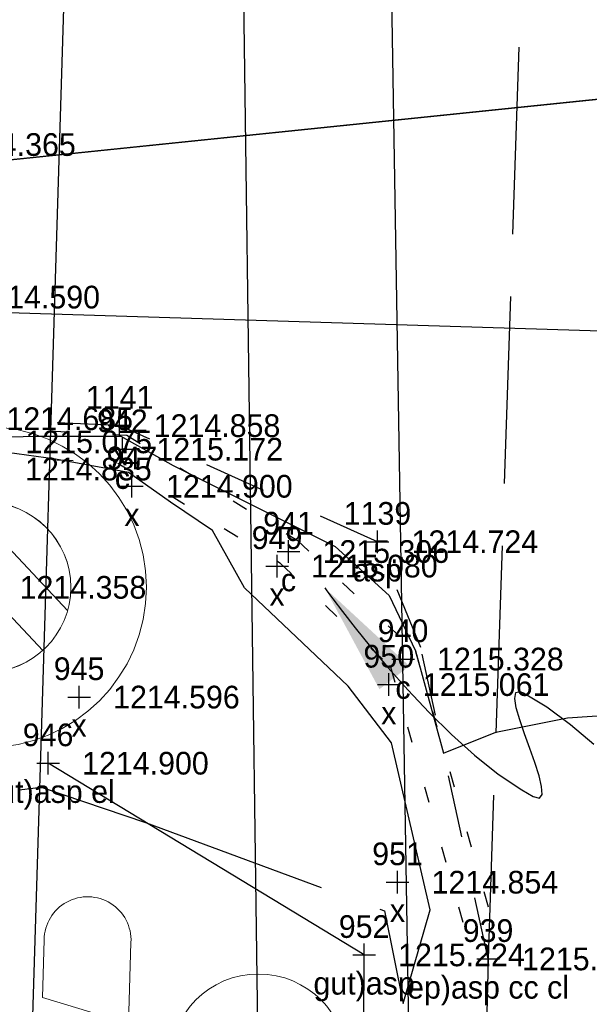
# Model space of a CAD drawing. Extents: x 2383805 to 2387584, y 226460 to 239380.
# Tile 17 of 53: x 2386875 to 2386885, y 227290 to 227307. Entities that reach past the tile are written whole.
import ezdxf
from ezdxf.enums import TextEntityAlignment as Align

# ---------------------------------------------------------------- set-up
doc = ezdxf.new("R2010")
doc.units = 0
doc.header["$LTSCALE"] = 20
doc.header["$MEASUREMENT"] = 0
doc.header["$PDSIZE"] = 2
for name, pattern in [('OhDOT_USTN1', [0.055, 0.014, -0.041]), ('OhDOT_USTN2', [0.11, 0.069, -0.041]), ('OhDOT_USTN3', [0.22, 0.165, -0.055]), ('OhDOT_USTN5', [0.11, 0.055, -0.055]), ('REDO_Drainage01', [1.6, 0.85, -0.75]), ('sanex', [0]), ('teleex', [0])]:
    doc.linetypes.add(name, pattern=pattern)
for name, color, linetype in [('0_Match_Line_Mask', 9, 'Continuous'), ('CM_X_Curb_Gutter', 254, 'Continuous'), ('DR_X_Cells', 151, 'OhDOT_USTN2'), ('DV_X_Property_Line', 7, 'Continuous'), ('PV_X_Curb', 120, 'OhDOT_USTN1'), ('PV_X_Driveway', 7, 'OhDOT_USTN5'), ('PV_X_EOP', 7, 'OhDOT_USTN3'), ('PV_X_Text', 7, 'Continuous'), ('RD_X_Wall', 120, 'OhDOT_USTN1'), ('RW_X_PARCEL', 6, 'Continuous'), ('SV_X_Shot_Marker', 2, 'Continuous'), ('SV_X_Text_Description', 7, 'Continuous'), ('SV_X_Text_Elevation', 7, 'Continuous'), ('SV_X_Text_Name', 7, 'Continuous'), ('UT_X_Electric_Cells', 1, 'Continuous'), ('UT_X_Sanitary_Line', 3, 'sanex'), ('UT_X_Telecom', 30, 'teleex')]:
    doc.layers.add(name, color=color, linetype=linetype)
doc.layers.add('DT_X_Contour_Major', color=132, linetype='OhDOT_USTN3', transparency=0.5)
doc.styles.add('PTXT', font='TXT')

# ---------------------------------------------------------------- blocks, each defined once
blk = doc.blocks.new('SPT9')
at = {"color": 0, "linetype": 'Continuous'}
for p, q in [((0, -0.5), (0, 0.5)), ((-0.5, 0), (0.5, 0))]:
    blk.add_line(p, q, dxfattribs=at)
blk = doc.blocks.new('CB7-X')
at = {"layer": 'Defpoints', "color": 20, "linetype": 'REDO_Drainage01', "lineweight": 0}
blk.add_circle((0, -0.001), 0.75, dxfattribs=at)
at = {"layer": 'DR_X_Cells', "color": 151, "linetype": 'Continuous', "lineweight": 0}
for p, q in [((-0.7342, -0.1487), (0.1488, 0.7343)), ((-0.54, -0.5204), (0.5204, 0.5401)), ((-0.1821, -0.7283), (0.7284, 0.1822))]:
    blk.add_line(p, q, dxfattribs=at)
at = {"layer": 'DR_X_Cells', "color": 151, "linetype": 'REDO_Drainage01', "lineweight": 0}
blk.add_circle((0.0011, -0.001), 1.4156, dxfattribs=at)
at = {"layer": 'DR_X_Cells', "color": 151, "linetype": 'Continuous', "lineweight": 0}
blk.add_circle((0.0011, -0.001), 0.75, dxfattribs=at)
blk = doc.blocks.new('PP')
at = {"layer": 'UT_X_Electric_Cells', "color": 1, "linetype": 'Continuous', "lineweight": 0}
for p, q in [((0.04283, 0.16), (-0.0375, -0.14)), ((0.04283, 0.16), (0.08533, 0.16)), ((0.02575, 0.09625), (0.08533, 0.09625))]:
    blk.add_line(p, q, dxfattribs=at)
blk.add_circle((0, 0), 0.065, dxfattribs=at)
at = {"layer": 'UT_X_Electric_Cells', "color": 1, "linetype": 'Continuous', "lineweight": 0, "extrusion": (0, 0, -1)}
blk.add_arc((-0.08596, 0.12812), 0.03188, 88.8767, 271.1233, dxfattribs=at)

msp = doc.modelspace()

# ---------------------------------------------------------------- linework, layer by layer
at = {"layer": '0_Match_Line_Mask'}
msp.add_line((2386801.066, 227304.377), (2386985.49, 227298.689), dxfattribs=at)
at = {"layer": 'CM_X_Curb_Gutter'}
msp.add_lwpolyline([(2386873.467, 227069.839), (2386874.732, 227116.967), (2386877.206, 227173.316), (2386879.19, 227227.928), (2386880.574, 227282.54), (2386880.596, 227290.789), (2386875.028, 227294.169)], dxfattribs=at)
at = {"layer": 'DT_X_Contour_Major', "elevation": 1215}
for points in [[(2386873.966, 227299.914), (2386874.811, 227299.934), (2386876.31, 227299.933), (2386877.232, 227299.417), (2386880.088, 227297.992), (2386881.038, 227297.128), (2386881.504, 227296.148), (2386881.997, 227294.344), (2386882.916, 227294.718), (2386884.18, 227294.968), (2386894.603, 227295.672)], [(2386874.512, 227293.7), (2386874.62, 227293.712), (2386874.7, 227293.721), (2386874.761, 227293.728), (2386874.808, 227293.733), (2386874.847, 227293.736), (2386874.878, 227293.739), (2386874.904, 227293.741), (2386874.926, 227293.743), (2386876.746, 227293.126), (2386880.953, 227291.565), (2386881.285, 227289.934), (2386881.758, 227291.586), (2386881.076, 227294.528), (2386880.315, 227295.526), (2386878.486, 227297.264), (2386877.926, 227298.271), (2386877.186, 227298.769), (2386876.444, 227299.293), (2386875.156, 227299.528), (2386874.028, 227299.686)]]:
    msp.add_lwpolyline(points, dxfattribs=at)
at = {"layer": 'DV_X_Property_Line', "elevation": 1233.034}
msp.add_lwpolyline([(2386832.108, 226803.674), (2386818.933, 226860.158), (2386790.417, 227041.648), (2386739.872, 227036.534), (2386730.214, 227146.878), (2386716.512, 227288.537), (2386715.788, 227296.022), (2386867.055, 227310.834), (2386896.91, 227313.758), (2386896.728, 227307.116), (2386716.512, 227288.537)], dxfattribs=at)
msp.add_lwpolyline([(2386832.117, 226803.678, -0.218949), (2386755.576, 226868.776), (2386739.898, 227036.545), (2386730.248, 227146.894), (2386716.557, 227288.554), (2386896.774, 227307.119), (2386889.773, 227052.545), (2386879.514, 227051.421), (2386880.741, 227028.624), (2386882.378, 226970.337), (2386857.852, 226967.249), (2386847.07, 226887.979), (2386831.976, 226843.384), (2386824.362, 226836.902), (2386832.11, 226803.673)], format="xyb", dxfattribs=at)
at = {"layer": 'PV_X_Curb'}
for points in [[(2386869.961, 227297.73), (2386873.969, 227300.089), (2386876.414, 227299.952), (2386879.417, 227298.101), (2386881.504, 227296.139), (2386882.808, 227291.538)], [(2386870.215, 227297.299), (2386874.092, 227299.582), (2386876.259, 227299.46), (2386879.112, 227297.702), (2386881.061, 227295.87), (2386882.54, 227290.65)]]:
    msp.add_lwpolyline(points, dxfattribs=at)
at = {"layer": 'PV_X_Driveway'}
msp.add_lwpolyline([(2386882.78, 227290.718), (2386881.595, 227296.207), (2386880.832, 227298.074), (2386876.289, 227300.121), (2386873.694, 227300.243), (2386872.685, 227305.078), (2386866.308, 227306.151)], dxfattribs=at)
at = {"layer": 'PV_X_EOP'}
msp.add_lwpolyline([(2386888.37, 227570.541), (2386887.63, 227538.535), (2386887.451, 227522.443), (2386887.605, 227497.741), (2386887.788, 227468.419), (2386887.076, 227445.771), (2386886.08, 227407.106), (2386885.18, 227366.003), (2386883.771, 227319.989), (2386882.78, 227290.718), (2386882.587, 227282.41), (2386880.635, 227227.97), (2386878.681, 227173.185), (2386877.006, 227116.916), (2386875.567, 227069.812), (2386875.357, 227047.565), (2386875.161, 227018.241), (2386873.678, 226992.019), (2386871.274, 226992.157)], dxfattribs=at)
at = {"layer": 'PV_X_Text'}
msp.add_lwpolyline([(2386879.905, 227297.259), (2386879.942, 227297.208), (2386880.047, 227297.065), (2386880.215, 227296.843), (2386880.437, 227296.558), (2386880.708, 227296.223), (2386881.02, 227295.853), (2386881.366, 227295.463), (2386881.74, 227295.065), (2386882.134, 227294.676), (2386882.542, 227294.308), (2386882.957, 227293.978), (2386883.373, 227293.697), (2386883.578, 227293.581), (2386883.686, 227293.555), (2386883.731, 227293.619), (2386883.724, 227293.756), (2386883.678, 227293.948), (2386883.604, 227294.179), (2386883.515, 227294.431), (2386883.423, 227294.688), (2386883.34, 227294.932), (2386883.278, 227295.145), (2386883.25, 227295.312), (2386883.267, 227295.415), (2386883.342, 227295.436), (2386883.405, 227295.411), (2386883.818, 227295.161), (2386884.234, 227294.854), (2386884.646, 227294.503)], dxfattribs=at)
msp.add_solid([(2386881.394, 227295.882), (2386880.867, 227295.474), (2386879.905, 227297.259)], dxfattribs=at)
at = {"layer": 'RD_X_Wall'}
msp.add_lwpolyline([(2386875.381, 227282.009, 0.056066), (2386874.709, 227286.743, 0.284206), (2386861.285, 227300.7, 0.284206)], format="xyb", dxfattribs=at)
at = {"layer": 'RW_X_PARCEL'}
msp.add_line((2386864.935, 226968.141), (2386887.92, 227720.392), dxfattribs=at)
at = {"layer": 'SV_X_Shot_Marker'}
for p in [(2386876.289, 227300.121, 1214.858), (2386876.337, 227299.706, 1215.172), (2386876.506, 227299.052, 1214.9), (2386880.832, 227298.074, 1214.724), (2386879.264, 227297.901, 1215.306), (2386879.062, 227297.645, 1215.08), (2386881.282, 227296.005, 1215.328), (2386881.031, 227295.555, 1215.061), (2386875.574, 227295.335, 1214.596), (2386875.028, 227294.169, 1214.9), (2386881.185, 227292.071, 1214.854), (2386880.596, 227290.789, 1215.224), (2386882.78, 227290.718, 1215.261)]:
    msp.add_point(p, dxfattribs=at)
at = {"layer": 'UT_X_Sanitary_Line'}
msp.add_lwpolyline([(2386832.366, 227243.573), (2386881.962, 227254.98), (2386872.769, 227807.033), (2386885.254, 227972.022), (2386896.532, 228189.895), (2386900.561, 228320.218)], dxfattribs=at)
at = {"layer": 'UT_X_Telecom'}
msp.add_lwpolyline([(2386849.832, 226731.319), (2386857.369, 226898.004), (2386871.681, 227073.038), (2386878.734, 227288.892), (2386876.606, 227443.501), (2386877.394, 227586.692)], dxfattribs=at)

# ---------------------------------------------------------------- block references
at = {"layer": 'DR_X_Cells', "xscale": 2, "yscale": 2, "zscale": 2, "rotation": 88.23333334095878}
msp.add_blockref('CB7-X', (2386873.927, 227297.27, 1214.358), dxfattribs=at)
at = {"layer": 'SV_X_Shot_Marker', "xscale": 0.4, "yscale": 0.4, "zscale": 0.4}
for p in [(2386876.289, 227300.121, 1214.858), (2386876.337, 227299.706, 1215.172), (2386876.506, 227299.052, 1214.9), (2386880.832, 227298.074, 1214.724), (2386879.264, 227297.901, 1215.306), (2386879.062, 227297.645, 1215.08), (2386881.282, 227296.005, 1215.328), (2386881.031, 227295.555, 1215.061), (2386875.574, 227295.335, 1214.596), (2386875.028, 227294.169, 1214.9), (2386881.185, 227292.071, 1214.854), (2386880.596, 227290.789, 1215.224), (2386882.78, 227290.718, 1215.261)]:
    msp.add_blockref('SPT9', p, dxfattribs=at)
at = {"layer": 'UT_X_Electric_Cells', "xscale": 24, "yscale": 24, "zscale": 24, "rotation": 88.23333334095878}
msp.add_blockref('PP', (2386878.734, 227288.892, 1205.184), dxfattribs=at)

# ---------------------------------------------------------------- texts
at = {"layer": 'SV_X_Text_Description', "style": 'PTXT'}
for s, p in [('x', (2386876.289, 227299.421, 1214.858)), ('c', (2386876.337, 227299.006, 1215.172)), ('x', (2386876.506, 227298.352, 1214.9)), ('asp', (2386880.832, 227297.374, 1214.724)), ('c', (2386879.264, 227297.201, 1215.306)), ('x', (2386879.062, 227296.945, 1215.08)), ('c', (2386881.282, 227295.305, 1215.328)), ('x', (2386881.031, 227294.855, 1215.061)), ('x', (2386875.574, 227294.635, 1214.596)), ('gut)asp el', (2386875.028, 227293.469, 1214.9)), ('x', (2386881.185, 227291.371, 1214.854)), ('gut)asp', (2386880.596, 227290.089, 1215.224)), ('ep)asp cc cl', (2386882.78, 227290.018, 1215.261))]:
    msp.add_text(s, height=0.4, dxfattribs=at).set_placement(p, align=Align.CENTER)
at = {"layer": 'SV_X_Text_Elevation', "style": 'PTXT'}
for s, p in [('1214.365', (2386873.285, 227304.878, 1214.365)), ('1214.590', (2386873.712, 227302.188, 1214.59)), ('1214.685', (2386874.294, 227300.043, 1214.685)), ('1214.858', (2386876.889, 227299.921, 1214.858)), ('1215.075', (2386874.63, 227299.635, 1215.075)), ('1215.172', (2386876.937, 227299.506, 1215.172)), ('1214.835', (2386874.623, 227299.156, 1214.835)), ('1214.900', (2386877.106, 227298.852, 1214.9)), ('1214.724', (2386881.432, 227297.874, 1214.724)), ('1215.306', (2386879.864, 227297.701, 1215.306)), ('1215.080', (2386879.662, 227297.445, 1215.08)), ('1214.358', (2386874.527, 227297.07, 1214.358)), ('1215.328', (2386881.882, 227295.805, 1215.328)), ('1215.061', (2386881.631, 227295.355, 1215.061)), ('1214.596', (2386876.174, 227295.135, 1214.596)), ('1214.900', (2386875.628, 227293.969, 1214.9)), ('1214.854', (2386881.785, 227291.871, 1214.854)), ('1215.224', (2386881.196, 227290.589, 1215.224)), ('1215.261', (2386883.38, 227290.518, 1215.261))]:
    msp.add_text(s, height=0.4, dxfattribs=at).set_placement(p)
at = {"layer": 'SV_X_Text_Name', "style": 'PTXT'}
for s, p in [('1141', (2386876.289, 227300.421, 1214.858)), ('942', (2386876.337, 227300.006, 1215.172)), ('947', (2386876.506, 227299.352, 1214.9)), ('1139', (2386880.832, 227298.374, 1214.724)), ('941', (2386879.264, 227298.201, 1215.306)), ('949', (2386879.062, 227297.945, 1215.08)), ('940', (2386881.282, 227296.305, 1215.328)), ('950', (2386881.031, 227295.855, 1215.061)), ('945', (2386875.574, 227295.635, 1214.596)), ('946', (2386875.028, 227294.469, 1214.9)), ('951', (2386881.185, 227292.371, 1214.854)), ('952', (2386880.596, 227291.089, 1215.224)), ('939', (2386882.78, 227291.018, 1215.261))]:
    msp.add_text(s, height=0.4, dxfattribs=at).set_placement(p, align=Align.CENTER)

doc.saveas('drawing.dxf')
